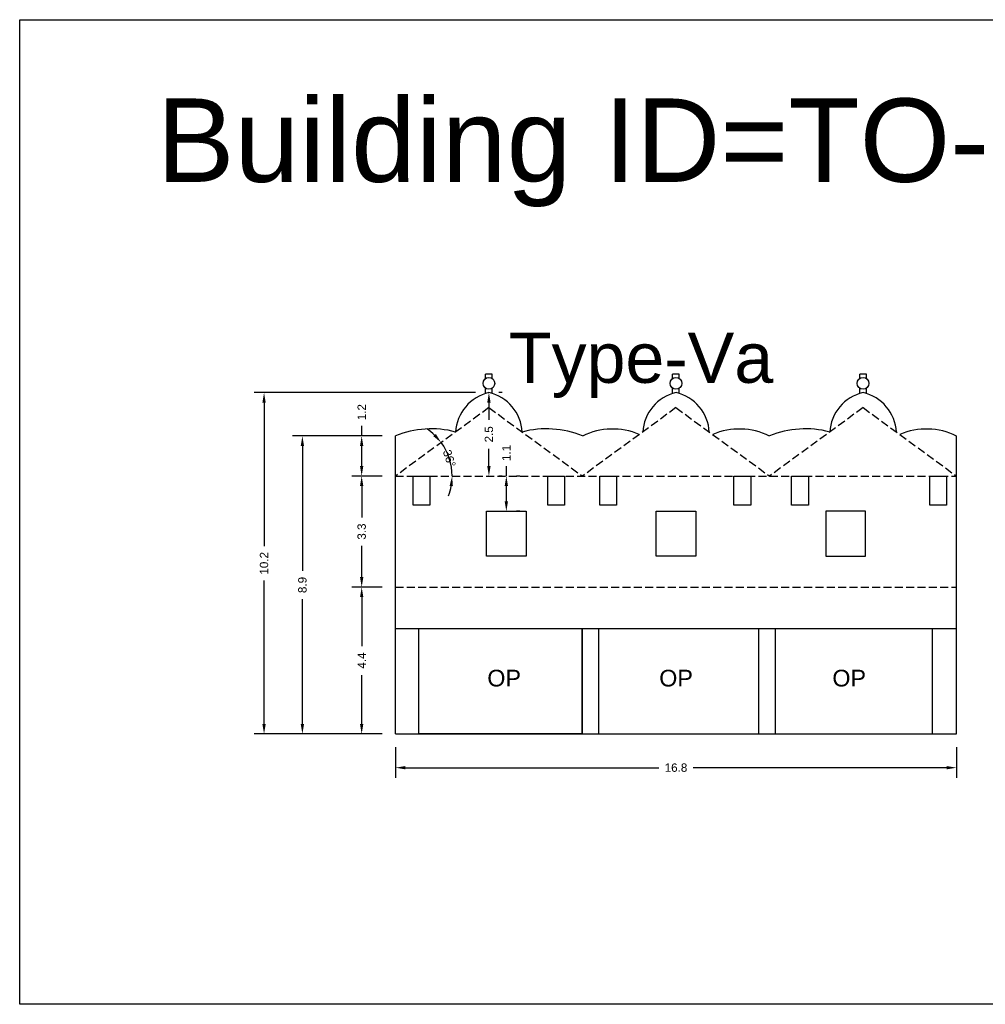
# Model space of a CAD drawing. Header units: metres. Extents: x 3416649 to 3417130, y -6713042 to -6712690.
# Tile 51 of 70: x 3416924 to 3416953, y -6712720 to -6712690. Entities that reach past the tile are written whole.
import ezdxf

# ---------------------------------------------------------------- set-up
doc = ezdxf.new("R2010")
doc.units = ezdxf.units.M
doc.linetypes.add('ACAD_ISO02W100', pattern=[15, 12, -3])
doc.layers.add('Dotted', color=7, linetype='ACAD_ISO02W100', plot=False)
doc.styles.get("Standard").update_dxf_attribs({"font": 'arial.ttf'})
doc.dimstyles.new('ISO-25', dxfattribs={"dimtxt": 0.25, "dimasz": 0.3, "dimexe": 0.3, "dimexo": 0.4, "dimgap": 0.2, "dimtad": 0, "dimdec": 1, "dimdsep": 46, "dimtxsty": 'Standard', "dimcen": 2.5, "dimadec": 0, "dimazin": 0, "dimtfac": 1, "dimtdec": 1, "dimtmove": 0, "dimatfit": 3, "dimfxl": 1, "dimarcsym": 0})

# ---------------------------------------------------------------- blocks, each defined once
blk = doc.blocks.new('*D47')
at = {"color": 0, "lineweight": -2, "transparency": 16777216}
for p, q in [((3416935.231, -6712703.758), (3416934.319, -6712703.758)), ((3416934.619, -6712704.058), (3416934.619, -6712704.996)), ((3416934.619, -6712706.788), (3416934.619, -6712705.851)), ((3416935.231, -6712707.088), (3416934.319, -6712707.088))]:
    blk.add_line(p, q, dxfattribs=at)
at = {"color": 0, "transparency": 16777216}
for points in [[(3416934.569, -6712704.058), (3416934.669, -6712704.058), (3416934.619, -6712703.758)], [(3416934.569, -6712706.788), (3416934.669, -6712706.788), (3416934.619, -6712707.088)]]:
    blk.add_solid(points, dxfattribs=at)
at = {"layer": 'Defpoints', "color": 0, "transparency": 16777216}
for p in [(3416934.619, -6712703.758), (3416935.631, -6712703.758), (3416935.631, -6712707.088)]:
    blk.add_point(p, dxfattribs=at)
at = {"color": 0, "transparency": 16777216, "insert": (3416934.619, -6712705.423), "char_height": 0.25, "attachment_point": 5, "rotation": 90}
blk.add_mtext('3.3', dxfattribs=at)
blk = doc.blocks.new('*D48')
at = {"color": 0, "lineweight": -2, "transparency": 16777216}
for p, q in [((3416935.231, -6712707.088), (3416934.319, -6712707.088)), ((3416934.619, -6712707.388), (3416934.619, -6712708.856)), ((3416934.619, -6712711.188), (3416934.619, -6712709.721)), ((3416935.231, -6712711.488), (3416934.319, -6712711.488))]:
    blk.add_line(p, q, dxfattribs=at)
at = {"color": 0, "transparency": 16777216}
for points in [[(3416934.569, -6712707.388), (3416934.669, -6712707.388), (3416934.619, -6712707.088)], [(3416934.569, -6712711.188), (3416934.669, -6712711.188), (3416934.619, -6712711.488)]]:
    blk.add_solid(points, dxfattribs=at)
at = {"layer": 'Defpoints', "color": 0, "transparency": 16777216}
for p in [(3416934.619, -6712707.088), (3416935.631, -6712707.088), (3416935.631, -6712711.488)]:
    blk.add_point(p, dxfattribs=at)
at = {"color": 0, "transparency": 16777216, "insert": (3416934.619, -6712709.288), "char_height": 0.25, "attachment_point": 5, "rotation": 90}
blk.add_mtext('4.4', dxfattribs=at)
blk = doc.blocks.new('*D49')
at = {"color": 0, "lineweight": -2, "transparency": 16777216}
for start, end in [(46.3471, 56.4848), (0, 36.2095), (339.7247, 349.8623)]:
    blk.add_arc((3416935.631, -6712703.758), 1.698, start, end, dxfattribs=at)
at = {"color": 0, "transparency": 16777216}
for points in [[(3416936.841, -6712702.497), (3416936.766, -6712702.563), (3416937.001, -6712702.756)], [(3416937.253, -6712704.053), (3416937.352, -6712704.062), (3416937.329, -6712703.758)]]:
    blk.add_solid(points, dxfattribs=at)
at = {"layer": 'Defpoints', "color": 0, "transparency": 16777216}
for p in [(3416938.431, -6712701.708), (3416937.292, -6712703.403), (3416935.631, -6712703.758), (3416935.631, -6712703.758), (3416952.441, -6712703.758)]:
    blk.add_point(p, dxfattribs=at)
at = {"color": 0, "transparency": 16777216, "insert": (3416937.245, -6712703.231), "char_height": 0.25, "attachment_point": 5, "rotation": 288.1047}
blk.add_mtext('36°', dxfattribs=at)
blk = doc.blocks.new('*D50')
at = {"color": 0, "lineweight": -2, "transparency": 16777216}
for p, q in [((3416934.619, -6712702.558), (3416934.619, -6712702.258)), ((3416935.231, -6712702.558), (3416934.319, -6712702.558)), ((3416934.619, -6712703.458), (3416934.619, -6712702.858)), ((3416935.231, -6712703.758), (3416934.319, -6712703.758))]:
    blk.add_line(p, q, dxfattribs=at)
at = {"color": 0, "transparency": 16777216}
for points in [[(3416934.569, -6712702.858), (3416934.669, -6712702.858), (3416934.619, -6712702.558)], [(3416934.569, -6712703.458), (3416934.669, -6712703.458), (3416934.619, -6712703.758)]]:
    blk.add_solid(points, dxfattribs=at)
at = {"layer": 'Defpoints', "color": 0, "transparency": 16777216}
for p in [(3416934.619, -6712702.558), (3416935.631, -6712702.558), (3416935.631, -6712703.758)]:
    blk.add_point(p, dxfattribs=at)
at = {"color": 0, "transparency": 16777216, "insert": (3416934.619, -6712701.844), "char_height": 0.25, "attachment_point": 5, "rotation": 90}
blk.add_mtext('1.2', dxfattribs=at)
blk = doc.blocks.new('*D51')
at = {"color": 0, "lineweight": -2, "transparency": 16777216}
for p, q in [((3416938.831, -6712701.258), (3416938.731, -6712701.258)), ((3416938.431, -6712701.558), (3416938.431, -6712702.078)), ((3416938.431, -6712703.458), (3416938.431, -6712702.939)), ((3416938.831, -6712703.758), (3416938.731, -6712703.758))]:
    blk.add_line(p, q, dxfattribs=at)
at = {"color": 0, "transparency": 16777216}
for points in [[(3416938.381, -6712701.558), (3416938.481, -6712701.558), (3416938.431, -6712701.258)], [(3416938.381, -6712703.458), (3416938.481, -6712703.458), (3416938.431, -6712703.758)]]:
    blk.add_solid(points, dxfattribs=at)
at = {"layer": 'Defpoints', "color": 0, "transparency": 16777216}
for p in [(3416938.431, -6712701.258), (3416938.431, -6712703.758), (3416938.431, -6712703.758)]:
    blk.add_point(p, dxfattribs=at)
at = {"color": 0, "transparency": 16777216, "insert": (3416938.431, -6712702.508), "char_height": 0.25, "attachment_point": 5, "rotation": 90}
blk.add_mtext('2.5', dxfattribs=at)
blk = doc.blocks.new('*D52')
at = {"color": 0, "lineweight": -2, "transparency": 16777216}
for p, q in [((3416935.231, -6712702.558), (3416932.543, -6712702.558)), ((3416932.843, -6712702.858), (3416932.843, -6712706.595)), ((3416932.843, -6712711.188), (3416932.843, -6712707.451)), ((3416935.231, -6712711.488), (3416932.543, -6712711.488))]:
    blk.add_line(p, q, dxfattribs=at)
at = {"color": 0, "transparency": 16777216}
for points in [[(3416932.793, -6712702.858), (3416932.893, -6712702.858), (3416932.843, -6712702.558)], [(3416932.793, -6712711.188), (3416932.893, -6712711.188), (3416932.843, -6712711.488)]]:
    blk.add_solid(points, dxfattribs=at)
at = {"layer": 'Defpoints', "color": 0, "transparency": 16777216}
for p in [(3416932.843, -6712702.558), (3416935.631, -6712702.558), (3416935.631, -6712711.488)]:
    blk.add_point(p, dxfattribs=at)
at = {"color": 0, "transparency": 16777216, "insert": (3416932.843, -6712707.023), "char_height": 0.25, "attachment_point": 5, "rotation": 90}
blk.add_mtext('8.9', dxfattribs=at)
blk = doc.blocks.new('*D53')
at = {"color": 0, "lineweight": -2, "transparency": 16777216}
for p, q in [((3416938.031, -6712701.258), (3416931.394, -6712701.258)), ((3416931.694, -6712701.558), (3416931.694, -6712705.862)), ((3416931.694, -6712711.188), (3416931.694, -6712706.885)), ((3416935.231, -6712711.488), (3416931.394, -6712711.488))]:
    blk.add_line(p, q, dxfattribs=at)
at = {"color": 0, "transparency": 16777216}
for points in [[(3416931.644, -6712701.558), (3416931.744, -6712701.558), (3416931.694, -6712701.258)], [(3416931.644, -6712711.188), (3416931.744, -6712711.188), (3416931.694, -6712711.488)]]:
    blk.add_solid(points, dxfattribs=at)
at = {"layer": 'Defpoints', "color": 0, "transparency": 16777216}
for p in [(3416931.694, -6712701.258), (3416938.431, -6712701.258), (3416935.631, -6712711.488)]:
    blk.add_point(p, dxfattribs=at)
at = {"color": 0, "transparency": 16777216, "insert": (3416931.694, -6712706.373), "char_height": 0.25, "attachment_point": 5, "rotation": 90}
blk.add_mtext('10.2', dxfattribs=at)
blk = doc.blocks.new('*D54')
at = {"color": 0, "lineweight": -2, "transparency": 16777216}
for p, q in [((3416935.631, -6712711.888), (3416935.631, -6712712.798)), ((3416952.441, -6712711.888), (3416952.441, -6712712.798)), ((3416935.931, -6712712.498), (3416943.523, -6712712.498)), ((3416952.141, -6712712.498), (3416944.55, -6712712.498))]:
    blk.add_line(p, q, dxfattribs=at)
at = {"color": 0, "transparency": 16777216}
for points in [[(3416935.931, -6712712.448), (3416935.931, -6712712.548), (3416935.631, -6712712.498)], [(3416952.141, -6712712.448), (3416952.141, -6712712.548), (3416952.441, -6712712.498)]]:
    blk.add_solid(points, dxfattribs=at)
at = {"layer": 'Defpoints', "color": 0, "transparency": 16777216}
for p in [(3416935.631, -6712711.488), (3416952.441, -6712711.488), (3416952.441, -6712712.498)]:
    blk.add_point(p, dxfattribs=at)
at = {"color": 0, "transparency": 16777216, "insert": (3416944.036, -6712712.498), "char_height": 0.25, "attachment_point": 5}
blk.add_mtext('16.8', dxfattribs=at)
blk = doc.blocks.new('*D55')
at = {"color": 0, "lineweight": -2, "transparency": 16777216}
for p, q in [((3416938.953, -6712703.758), (3416938.953, -6712703.458)), ((3416939.353, -6712703.758), (3416939.253, -6712703.758)), ((3416938.953, -6712704.515), (3416938.953, -6712704.058)), ((3416939.353, -6712704.815), (3416939.253, -6712704.815))]:
    blk.add_line(p, q, dxfattribs=at)
at = {"color": 0, "transparency": 16777216}
for points in [[(3416938.903, -6712704.058), (3416939.003, -6712704.058), (3416938.953, -6712703.758)], [(3416938.903, -6712704.515), (3416939.003, -6712704.515), (3416938.953, -6712704.815)]]:
    blk.add_solid(points, dxfattribs=at)
at = {"layer": 'Defpoints', "color": 0, "transparency": 16777216}
for p in [(3416938.953, -6712703.758), (3416938.953, -6712703.758), (3416938.953, -6712704.815)]:
    blk.add_point(p, dxfattribs=at)
at = {"color": 0, "transparency": 16777216, "insert": (3416938.953, -6712703.067), "char_height": 0.25, "attachment_point": 5, "rotation": 90}
blk.add_mtext('1.1', dxfattribs=at)

msp = doc.modelspace()

# ---------------------------------------------------------------- linework, layer by layer
for points in [[(3416924.373, -6712690.082), (3416964.252, -6712690.082), (3416964.252, -6712719.589), (3416924.373, -6712719.589)], [(3416936.158, -6712703.758), (3416936.664, -6712703.758), (3416936.664, -6712704.635), (3416936.158, -6712704.635)], [(3416940.192, -6712703.758), (3416940.698, -6712703.758), (3416940.698, -6712704.635), (3416940.192, -6712704.635)], [(3416941.751, -6712703.758), (3416942.257, -6712703.758), (3416942.257, -6712704.635), (3416941.751, -6712704.635)], [(3416945.769, -6712703.758), (3416946.276, -6712703.758), (3416946.276, -6712704.635), (3416945.769, -6712704.635)], [(3416947.501, -6712703.758), (3416948.007, -6712703.758), (3416948.007, -6712704.635), (3416947.501, -6712704.635)], [(3416951.638, -6712703.758), (3416952.144, -6712703.758), (3416952.144, -6712704.635), (3416951.638, -6712704.635)], [(3416938.356, -6712704.815), (3416939.549, -6712704.815), (3416939.549, -6712706.163), (3416938.356, -6712706.163)], [(3416943.44, -6712704.815), (3416944.633, -6712704.815), (3416944.633, -6712706.163), (3416943.44, -6712706.163)], [(3416949.717, -6712704.815), (3416948.523, -6712704.815), (3416948.523, -6712706.163), (3416949.717, -6712706.163)], [(3416936.331, -6712708.327), (3416941.221, -6712708.327), (3416941.221, -6712711.488), (3416936.331, -6712711.488)]]:
    msp.add_lwpolyline(points, close=True)
for points in [[(3416938.331, -6712700.836), (3416938.331, -6712700.702)], [(3416938.531, -6712700.702), (3416938.331, -6712700.702)], [(3416938.531, -6712700.836), (3416938.531, -6712700.702)], [(3416943.936, -6712700.836), (3416943.936, -6712700.702)], [(3416944.136, -6712700.702), (3416943.936, -6712700.702)], [(3416944.136, -6712700.836), (3416944.136, -6712700.702)], [(3416949.541, -6712700.836), (3416949.541, -6712700.702)], [(3416949.741, -6712700.702), (3416949.541, -6712700.702)], [(3416949.741, -6712700.836), (3416949.741, -6712700.702)], [(3416938.331, -6712701.286), (3416938.331, -6712701.125)], [(3416938.531, -6712701.286), (3416938.531, -6712701.125)], [(3416943.936, -6712701.286), (3416943.936, -6712701.125)], [(3416944.136, -6712701.286), (3416944.136, -6712701.125)], [(3416949.541, -6712701.286), (3416949.541, -6712701.125)], [(3416949.741, -6712701.286), (3416949.741, -6712701.125)], [(3416935.631, -6712711.488), (3416935.631, -6712702.558)], [(3416941.231, -6712702.558), (3416941.236, -6712702.558)], [(3416952.441, -6712711.488), (3416952.441, -6712702.558)], [(3416935.631, -6712708.327), (3416952.441, -6712708.327)], [(3416936.331, -6712711.488), (3416936.331, -6712708.327)], [(3416941.221, -6712711.488), (3416941.221, -6712708.327)], [(3416941.721, -6712711.488), (3416941.721, -6712708.327)], [(3416946.521, -6712711.488), (3416946.521, -6712708.327)], [(3416947.021, -6712711.488), (3416947.021, -6712708.327)], [(3416951.721, -6712711.488), (3416951.721, -6712708.327)], [(3416935.631, -6712711.488), (3416952.441, -6712711.488)]]:
    msp.add_lwpolyline(points)
for centre in [(3416938.431, -6712700.98), (3416944.036, -6712700.98), (3416949.641, -6712700.98)]:
    msp.add_circle(centre, 0.176)
for centre, radius, start, end in [((3416938.718, -6712702.514), 1.287, 102.8661, 176.7057), ((3416938.145, -6712702.514), 1.287, 3.2943, 77.1339), ((3416944.323, -6712702.514), 1.287, 102.8661, 176.7057), ((3416943.75, -6712702.514), 1.287, 3.2943, 77.1339), ((3416949.928, -6712702.514), 1.287, 102.8661, 176.7057), ((3416949.355, -6712702.514), 1.287, 3.2943, 77.1339), ((3416936.706, -6712705.141), 2.798, 74.9516, 112.5976), ((3416940.156, -6712705.141), 2.798, 67.4024, 105.0484), ((3416942.136, -6712704.389), 2.04, 66.8748, 116.1838), ((3416945.936, -6712704.389), 2.04, 63.8162, 113.1252), ((3416947.916, -6712705.141), 2.798, 74.9516, 112.5976), ((3416951.541, -6712704.389), 2.04, 63.8162, 113.1252)]:
    msp.add_arc(centre, radius, start, end)
at = {"layer": 'Dotted', "ltscale": 0.02}
for points in [[(3416938.431, -6712701.708), (3416935.631, -6712703.758)], [(3416938.431, -6712701.708), (3416941.231, -6712703.758)], [(3416944.036, -6712701.708), (3416941.236, -6712703.758)], [(3416944.036, -6712701.708), (3416946.836, -6712703.758)], [(3416949.641, -6712701.708), (3416946.841, -6712703.758)], [(3416949.641, -6712701.708), (3416952.441, -6712703.758)], [(3416935.631, -6712703.758), (3416952.441, -6712703.758)], [(3416935.631, -6712707.088), (3416952.441, -6712707.088)]]:
    msp.add_lwpolyline(points, dxfattribs=at)

# ---------------------------------------------------------------- texts
for s, width, heights, insert, char_height, attachment_point in [('Building ID=TO-07', 67.86454, [0.517], (3416928.478, -6712692.443), 2.5, 1), ('Type-Va ', 9.99112, [0.517], (3416939.029, -6712699.465), 1.5, 1), ('OP', 67.86454, [0], (3416939.392, -6712709.564), 0.5, 3), ('OP', 67.86454, [0], (3416944.543, -6712709.564), 0.5, 3), ('OP', 67.86454, [0], (3416949.73, -6712709.564), 0.5, 3)]:
    msp.add_mtext_dynamic_manual_height_columns(s, width=width, gutter_width=12.5, heights=heights, dxfattribs=dict(insert=insert, char_height=char_height, attachment_point=attachment_point))

# ---------------------------------------------------------------- dimensions: what is measured, and where the dimension line sits
for base, p1, p2, picture, middle in [((3416931.694, -6712701.258), (3416935.631, -6712711.488), (3416938.431, -6712701.258), '*D53', (3416931.694, -6712706.373)), ((3416938.431, -6712703.758), (3416938.431, -6712701.258), (3416938.431, -6712703.758), '*D51', (3416938.431, -6712702.508)), ((3416934.619, -6712702.558), (3416935.631, -6712703.758), (3416935.631, -6712702.558), '*D50', (3416934.619, -6712701.844)), ((3416932.843, -6712702.558), (3416935.631, -6712711.488), (3416935.631, -6712702.558), '*D52', (3416932.843, -6712707.023)), ((3416938.953, -6712703.758), (3416938.953, -6712704.815), (3416938.953, -6712703.758), '*D55', (3416938.953, -6712703.067)), ((3416934.619, -6712703.758), (3416935.631, -6712707.088), (3416935.631, -6712703.758), '*D47', (3416934.619, -6712705.423)), ((3416934.619, -6712707.088), (3416935.631, -6712711.488), (3416935.631, -6712707.088), '*D48', (3416934.619, -6712709.288))]:
    dim = msp.add_linear_dim(base=base, p1=p1, p2=p2, angle=90, dimstyle='ISO-25')
    dim.commit()
    dim.dimension.update_dxf_attribs({"geometry": picture, "text_midpoint": middle})
dim = msp.add_angular_dim_2l(base=(3416937.292, -6712703.403), line1=((3416935.631, -6712703.758), (3416952.441, -6712703.758)), line2=((3416938.431, -6712701.708), (3416935.631, -6712703.758)), dimstyle='ISO-25')
dim.commit()
dim.dimension.update_dxf_attribs({"geometry": '*D49', "text_midpoint": (3416937.245, -6712703.231), "dimtype": 162})
dim = msp.add_linear_dim(base=(3416952.441, -6712712.498), p1=(3416935.631, -6712711.488), p2=(3416952.441, -6712711.488), dimstyle='ISO-25')
dim.commit()
dim.dimension.update_dxf_attribs({"geometry": '*D54', "text_midpoint": (3416944.036, -6712712.498)})

doc.saveas('drawing.dxf')
